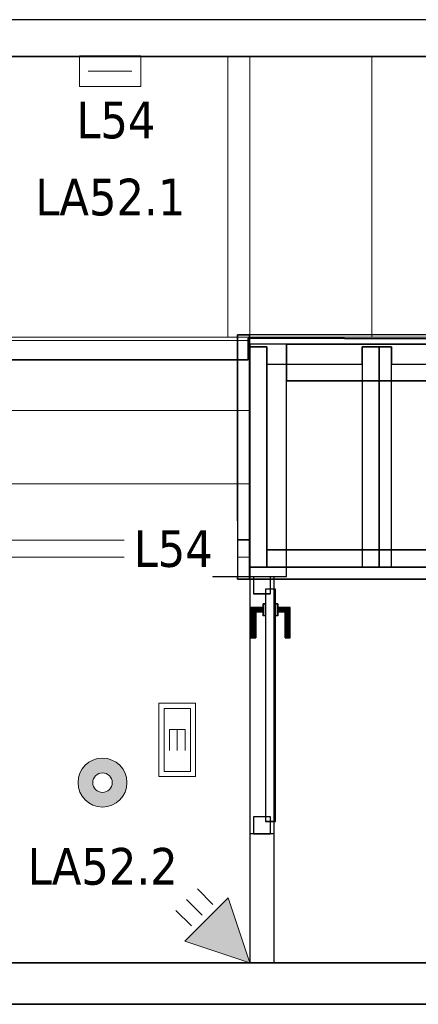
# Model space of a CAD drawing. Header units: metres. Extents: x 391.1 to 430.4, y 12.7 to 28.4.
# Tile 180 of 186: x 411.1 to 412.7, y 24.2 to 28.2. Entities that reach past the tile are written whole.
import ezdxf

# ---------------------------------------------------------------- set-up
doc = ezdxf.new("R2010")
doc.units = ezdxf.units.M
doc.layers.add('01_CARPINTERIA', color=5, linetype='Continuous', lineweight=25, true_color=0x0000ff)
doc.layers.add('01_SUELOS', color=7, linetype='Continuous', lineweight=25, true_color=0x007f00)
for name, color, linetype, lineweight in [('A-DETL-GENF-OTLN', 7, 'Continuous', 18), ('A-GENM-____-OTLN', 7, 'Continuous', 18), ('A-WALL-____-MCUT', 7, 'Continuous', 25), ('A-WALL-____-OTLN', 7, 'Continuous', 25), ('E-LITE-____-IDEN', 7, 'Continuous', 30), ('E-LITE-EQPM-IDEN', 7, 'Continuous', 30), ('S-STRS-____-OTLN', 7, 'Continuous', 18)]:
    doc.layers.add(name, color=color, linetype=linetype, lineweight=lineweight)
doc.styles.add('Tahoma_4', font='tahoma.ttf', dxfattribs={"height": 0.15})

# ---------------------------------------------------------------- blocks, each defined once
blk = doc.blocks.new('Family - Peldaño final-153578-02_ENLLUMENAT_P0')
at = {"layer": 'S-STRS-____-OTLN', "color": 253, "true_color": 0xaaaaaa}
for p, q in [((1.1998, 2.0879), (0, 2.0879)), ((0, 2.0879), (1.1998, 2.0879)), ((1.1998, 2.0879), (0, 2.0879)), ((0, 2.0879), (1.1998, 2.0879)), ((1.109, 0.9379), (1.109, 2.0879)), ((1.109, 2.0879), (3.7856, 2.0879)), ((1.699, 2.0879), (1.109, 2.0879)), ((1.1998, 0.9379), (1.1998, 2.0879)), ((1.1998, 2.0879), (1.1998, 0.9379)), ((1.699, 2.0879), (1.1998, 2.0879)), ((1.1998, 2.0879), (1.699, 2.0879)), ((1.1998, 2.0879), (1.1998, 0.9379)), ((1.1998, 0.9379), (1.1998, 2.0879)), ((1.1998, 0.9379), (1.1998, 2.0879)), ((1.1998, 2.0879), (1.1998, 0.9379)), ((1.699, 0.9379), (1.699, 2.0879)), ((1.699, 2.0879), (1.699, 0.9379)), ((1.999, 2.0879), (1.699, 2.0879)), ((1.699, 2.0879), (1.999, 2.0879)), ((1.699, 2.0879), (1.699, 0.9379)), ((1.699, 0.9379), (1.699, 2.0879)), ((1.699, 0.9379), (1.699, 2.0879)), ((1.699, 0.9379), (1.699, 2.0879)), ((1.999, 2.0879), (1.699, 2.0879)), ((0, 0.9379), (1.1998, 0.9379)), ((1.1998, 0.9379), (0, 0.9379)), ((0, 0.9379), (1.1998, 0.9379)), ((1.1998, 0.9379), (0, 0.9379)), ((1.1998, 0.9379), (0, 0.9379)), ((0, 0.9379), (1.1998, 0.9379)), ((0, 0.9379), (1.1998, 0.9379)), ((1.1998, 0.9379), (0, 0.9379)), ((1.109, 0.9379), (3.7856, 0.9379)), ((1.699, 0.9379), (1.109, 0.9379)), ((1.1998, 0.9379), (1.699, 0.9379)), ((1.699, 0.9379), (1.1998, 0.9379)), ((1.1998, 0.6379), (1.1998, 0.9379)), ((1.1998, 0.9379), (1.1998, 0.6379)), ((1.1998, 0.9245), (1.1998, 0.9379)), ((1.1998, 0.9379), (1.1998, 0.6379)), ((1.699, 0.9379), (1.999, 0.9379)), ((1.999, 0.9379), (1.699, 0.9379)), ((1.999, 0.9379), (1.699, 0.9379)), ((1.1998, 0.9245), (0, 0.9245)), ((1.1998, 0.1075), (1.1998, 0.9245)), ((0, 0.6379), (1.1998, 0.6379)), ((1.1998, 0.6379), (0, 0.6379)), ((1.1998, 0.6379), (0, 0.6379)), ((0, 0.6379), (1.1998, 0.6379)), ((1.1998, 0.6379), (0, 0.6379)), ((1.1998, 0.6379), (0, 0.6379)), ((1.1998, 0.3379), (1.1998, 0.6379)), ((1.1998, 0.6379), (1.1998, 0.3379)), ((1.1998, 0.6379), (1.1998, 0.3379)), ((1.1998, 0.3379), (0, 0.3379)), ((0, 0.3379), (1.1998, 0.3379)), ((0, 0.3379), (1.1998, 0.3379)), ((1.1998, 0.3379), (0, 0.3379)), ((1.1998, 0.3379), (0, 0.3379)), ((1.1998, 0.3379), (0, 0.3379)), ((1.1998, 0.0379), (1.1998, 0.3379)), ((1.1998, 0.3379), (1.1998, 0.0379)), ((1.1998, 0.0379), (1.1998, 0.3379)), ((1.1998, 0.1075), (0, 0.1075)), ((1.1998, 0.0379), (1.1998, 0.1075)), ((0, 0.0379), (1.1998, 0.0379)), ((1.1998, 0.0379), (0, 0.0379)), ((0, 0.0379), (1.1998, 0.0379)), ((1.1998, 0.0379), (0, 0.0379))]:
    blk.add_line(p, q, dxfattribs=at)
blk = doc.blocks.new('Family - Envans PB-155395-02_ENLLUMENAT_P0')
at = {"layer": 'A-WALL-____-MCUT', "color": 253, "true_color": 0xaaaaaa}
for p, q in [((0.1512, 0.15), (0, 0.15)), ((0, 0.15), (0, 0)), ((0.1512, 0), (0.1512, 0.15)), ((0, 0), (0.1512, 0))]:
    blk.add_line(p, q, dxfattribs=at)
at = {"layer": 'A-WALL-____-OTLN', "color": 253, "true_color": 0xaaaaaa}
for p, q in [((0.1512, 0.15), (0, 0.15)), ((0, 0.15), (0, 0)), ((0.1512, 0), (0.1512, 0.15)), ((0, 0), (0.1512, 0))]:
    blk.add_line(p, q, dxfattribs=at)
at = {"layer": 'A-WALL-____-OTLN', "color": 253, "lineweight": 18, "true_color": 0xaaaaaa}
blk.add_line((0, 0), (0.2957, 0), dxfattribs=at)
blk = doc.blocks.new('Family - Envans PB-155415-02_ENLLUMENAT_P0')
at = {"layer": 'A-WALL-____-MCUT', "color": 253, "true_color": 0xaaaaaa}
for p, q in [((0.9849, 0.12), (0.05, 0.12)), ((0.05, 0.12), (0.05, 0.05)), ((0.9849, 0.05), (0.9849, 0.12)), ((1.4949, 0.12), (1.1049, 0.12)), ((1.1049, 0.12), (1.1049, 0.05)), ((1.4949, 0.05), (1.4949, 0.12)), ((0, 0.05), (0, 0)), ((0.05, 0.05), (0, 0.05)), ((1.1049, 0.05), (0.9849, 0.05)), ((1.5649, 0.05), (1.4949, 0.05)), ((1.5649, 0), (1.5649, 0.05)), ((0, 0), (1.5649, 0))]:
    blk.add_line(p, q, dxfattribs=at)
at = {"layer": 'A-WALL-____-OTLN', "color": 253, "true_color": 0xaaaaaa}
for p, q in [((0.05, 0.12), (0.05, 0.05)), ((0.9849, 0.12), (0.05, 0.12)), ((0.9849, 0.05), (0.9849, 0.12)), ((1.1049, 0.12), (1.1049, 0.05)), ((1.4949, 0.12), (1.1049, 0.12)), ((1.4949, 0.05), (1.4949, 0.12)), ((0, 0.05), (0, 0)), ((0.05, 0.05), (0, 0.05)), ((1.1049, 0.05), (0.9849, 0.05)), ((1.5649, 0.05), (1.4949, 0.05)), ((1.5649, 0), (1.5649, 0.05)), ((0, 0), (1.5649, 0))]:
    blk.add_line(p, q, dxfattribs=at)
at = {"layer": 'A-WALL-____-OTLN', "color": 253, "lineweight": 18, "true_color": 0xaaaaaa}
blk.add_line((0, 0), (1.6149, 0), dxfattribs=at)
blk = doc.blocks.new('Family - Envans PB-155580-02_ENLLUMENAT_P0')
at = {"layer": 'A-WALL-____-MCUT', "color": 253, "true_color": 0xaaaaaa}
for p, q in [((1.4449, 0.12), (0.07, 0.12)), ((0.07, 0.12), (0.07, 0.05)), ((1.4449, 0.05), (1.4449, 0.12)), ((0, 0.05), (0, 0)), ((1.5149, 0.05), (0, 0.05)), ((0.07, 0.05), (1.4449, 0.05)), ((1.5149, 0), (1.5149, 0.05)), ((0, 0), (1.5149, 0))]:
    blk.add_line(p, q, dxfattribs=at)
at = {"layer": 'A-WALL-____-OTLN', "color": 253, "true_color": 0xaaaaaa}
for p, q in [((0.07, 0.05), (0.07, 0.12)), ((0.07, 0.12), (1.4449, 0.12)), ((1.4449, 0.12), (1.4449, 0.05)), ((0, 0.05), (1.5149, 0.05)), ((0, 0), (0, 0.05)), ((1.4449, 0.05), (0.07, 0.05)), ((1.5149, 0.05), (1.5149, 0)), ((1.5149, 0), (0, 0))]:
    blk.add_line(p, q, dxfattribs=at)
at = {"layer": 'A-WALL-____-OTLN', "color": 253, "lineweight": 18, "true_color": 0xaaaaaa}
blk.add_line((0, 0), (1.5149, 0), dxfattribs=at)
blk = doc.blocks.new('Family - Envans PB-155603-02_ENLLUMENAT_P0')
at = {"layer": 'A-WALL-____-MCUT', "color": 253, "true_color": 0xaaaaaa}
for p, q in [((0.95, 0.12), (0.05, 0.12)), ((0.05, 0.12), (0.05, 0.05)), ((0.95, 0.05), (0.95, 0.12)), ((0, 0.05), (0, 0)), ((1, 0.05), (0, 0.05)), ((0.05, 0.05), (0.95, 0.05)), ((1, 0), (1, 0.05)), ((0, 0), (1, 0))]:
    blk.add_line(p, q, dxfattribs=at)
at = {"layer": 'A-WALL-____-OTLN', "color": 253, "true_color": 0xaaaaaa}
for p, q in [((0.05, 0.05), (0.05, 0.12)), ((0.05, 0.12), (0.95, 0.12)), ((0.95, 0.12), (0.95, 0.05)), ((0, 0.05), (1, 0.05)), ((0, 0), (0, 0.05)), ((0.95, 0.05), (0.05, 0.05)), ((1, 0.05), (1, 0)), ((1, 0), (0, 0))]:
    blk.add_line(p, q, dxfattribs=at)
at = {"layer": 'A-WALL-____-OTLN', "color": 253, "lineweight": 18, "true_color": 0xaaaaaa}
blk.add_line((0, 0), (1, 0), dxfattribs=at)
blk = doc.blocks.new('Family - Envans PB-155642-02_ENLLUMENAT_P0')
at = {"layer": 'A-WALL-____-MCUT', "color": 253, "true_color": 0xaaaaaa}
for p, q in [((0.95, 0.15), (0, 0.15)), ((0, 0.15), (0, 0)), ((0.95, 0), (0.95, 0.15)), ((0, 0), (0.95, 0))]:
    blk.add_line(p, q, dxfattribs=at)
at = {"layer": 'A-WALL-____-OTLN', "color": 253, "true_color": 0xaaaaaa}
for p, q in [((0.95, 0.15), (0, 0.15)), ((0, 0.15), (0, 0)), ((0.95, 0), (0.95, 0.15)), ((0, 0), (0.95, 0))]:
    blk.add_line(p, q, dxfattribs=at)
at = {"layer": 'A-WALL-____-OTLN', "color": 253, "lineweight": 18, "true_color": 0xaaaaaa}
blk.add_line((0, 0), (0.95, 0), dxfattribs=at)
blk = doc.blocks.new('Family - Envans PB-155654-02_ENLLUMENAT_P0')
at = {"layer": 'A-WALL-____-MCUT', "color": 253, "true_color": 0xaaaaaa}
for p, q in [((12.4075, 0.15), (0, 0.15)), ((0, 0), (14.0103, 0))]:
    blk.add_line(p, q, dxfattribs=at)
at = {"layer": 'A-WALL-____-OTLN', "color": 253, "true_color": 0xaaaaaa}
for p, q in [((12.4075, 0.15), (0, 0.15)), ((0, 0), (14.0103, 0))]:
    blk.add_line(p, q, dxfattribs=at)
at = {"layer": 'A-WALL-____-OTLN', "color": 253, "lineweight": 18, "true_color": 0xaaaaaa}
blk.add_line((0, 0), (14.0103, 0), dxfattribs=at)
blk = doc.blocks.new('Family - Envans PB-155670-02_ENLLUMENAT_P0')
at = {"layer": 'A-WALL-____-MCUT', "color": 253, "true_color": 0xaaaaaa}
for p, q in [((0.9, 0.12), (0, 0.12)), ((0, 0.12), (0, 0.05)), ((0.9, 0.05), (0.9, 0.12)), ((0.9, 0.05), (0, 0.05)), ((0, 0.05), (0, 0)), ((0, 0.05), (0.9, 0.05)), ((0.9, 0), (0.9, 0.05)), ((0, 0), (0.9, 0))]:
    blk.add_line(p, q, dxfattribs=at)
at = {"layer": 'A-WALL-____-OTLN', "color": 253, "true_color": 0xaaaaaa}
for p, q in [((0.9, 0.12), (0, 0.12)), ((0, 0.12), (0, 0.05)), ((0.9, 0.05), (0.9, 0.12)), ((0.9, 0.05), (0, 0.05)), ((0, 0.05), (0, 0)), ((0.9, 0.05), (0, 0.05)), ((0.9, 0), (0.9, 0.05)), ((0, 0), (0.9, 0))]:
    blk.add_line(p, q, dxfattribs=at)
at = {"layer": 'A-WALL-____-OTLN', "color": 253, "lineweight": 18, "true_color": 0xaaaaaa}
blk.add_line((0, 0), (0.9, 0), dxfattribs=at)
blk = doc.blocks.new('Family - Envans PB-155735-02_ENLLUMENAT_P0')
at = {"layer": 'A-WALL-____-MCUT', "color": 253, "true_color": 0xaaaaaa}
for p, q in [((0.5272, 0.1), (0, 0.1)), ((0, 0.1), (0, 0)), ((0.5272, 0), (0.5272, 0.1)), ((0, 0), (0.5272, 0))]:
    blk.add_line(p, q, dxfattribs=at)
at = {"layer": 'A-WALL-____-OTLN', "color": 253, "true_color": 0xaaaaaa}
for p, q in [((1.5783, 0.1), (0, 0.1)), ((0, 0.1), (0, 0)), ((0.5272, 0), (0.5272, 0.1)), ((1.5783, 0.1), (0.5272, 0.1)), ((1.5783, 0), (1.5783, 0.1)), ((1.5783, 0), (1.5783, 0.1)), ((0, 0), (1.5783, 0)), ((0.5272, 0), (1.5783, 0))]:
    blk.add_line(p, q, dxfattribs=at)
at = {"layer": 'A-WALL-____-OTLN', "color": 253, "lineweight": 18, "true_color": 0xaaaaaa}
blk.add_line((0, 0), (1.5783, 0), dxfattribs=at)
blk = doc.blocks.new('Family - Vano de puerta PB-155737-02_ENLLUMENAT_P0')
at = {"layer": 'A-GENM-____-OTLN', "color": 253, "true_color": 0xaaaaaa}
for p, q in [((412.127, 25.9495), (412.027, 25.9495)), ((412.027, 25.9495), (412.027, 24.8984)), ((412.027, 24.8984), (412.027, 25.9495)), ((412.027, 25.9495), (412.127, 25.9495)), ((412.127, 24.8984), (412.127, 25.9495)), ((412.127, 25.9495), (412.127, 24.8984)), ((412.027, 24.8984), (412.127, 24.8984)), ((412.027, 24.8984), (412.127, 24.8984))]:
    blk.add_line(p, q, dxfattribs=at)
blk = doc.blocks.new('Family - Evans PB-155782-02_ENLLUMENAT_P0')
at = {"layer": 'A-WALL-____-MCUT', "color": 253, "true_color": 0xaaaaaa}
for p, q in [((0, 0.15), (0, 0)), ((2.2488, 0.15), (0, 0.15)), ((2.2488, 0), (2.2488, 0.15)), ((0, 0), (2.2488, 0))]:
    blk.add_line(p, q, dxfattribs=at)
at = {"layer": 'A-WALL-____-OTLN', "color": 253, "true_color": 0xaaaaaa}
for p, q in [((0, 0), (0, 0.15)), ((0, 0.15), (2.2488, 0.15)), ((2.2488, 0.15), (2.2488, 0)), ((2.2488, 0), (0, 0))]:
    blk.add_line(p, q, dxfattribs=at)
blk = doc.blocks.new('Family - LONDR55-XX_ZZ-ARQ-CAA-M3D-Londres55-155845-02_ENLLUMENAT_P0')
at = {"layer": '01_CARPINTERIA', "color": 161, "true_color": 0xaaaaff}
for p, q in [((0.1263, 0.1487), (0.125, 0.15)), ((0.125, 0.15), (0.125, 0.1)), ((0.125, 0.15), (0.1263, 0.1487)), ((0.25, 0.15), (0.125, 0.15)), ((0.13, 0.145), (0.1263, 0.1487)), ((0.1263, 0.1487), (0.1263, 0.1)), ((0.1263, 0.1487), (0.1263, 0.1)), ((0.1263, 0.1487), (0.13, 0.145)), ((0.25, 0.1487), (0.1263, 0.1487)), ((0.25, 0.1487), (0.1263, 0.1487)), ((0.135, 0.14), (0.13, 0.145)), ((0.13, 0.145), (0.13, 0.1)), ((0.13, 0.145), (0.13, 0.1)), ((0.13, 0.145), (0.135, 0.14)), ((0.25, 0.145), (0.13, 0.145)), ((0.25, 0.145), (0.13, 0.145)), ((0.135, 0.1), (0.135, 0.14)), ((0.135, 0.14), (0.135, 0.1)), ((0.135, 0.14), (0.14, 0.135)), ((0.14, 0.135), (0.135, 0.14)), ((0.135, 0.14), (0.25, 0.14)), ((0.25, 0.14), (0.135, 0.14)), ((0.14, 0.135), (0.14, 0.1)), ((0.14, 0.135), (0.1437, 0.1313)), ((0.1437, 0.1313), (0.14, 0.135)), ((0.14, 0.135), (0.14, 0.1)), ((0.25, 0.135), (0.14, 0.135)), ((0.25, 0.135), (0.14, 0.135)), ((0.1437, 0.1313), (0.1437, 0.1)), ((0.1437, 0.1313), (0.145, 0.13)), ((0.145, 0.13), (0.1437, 0.1313)), ((0.1437, 0.1313), (0.1437, 0.1)), ((0.25, 0.1313), (0.1437, 0.1313)), ((0.25, 0.1313), (0.1437, 0.1313)), ((0.145, 0.13), (0.145, 0.1)), ((0.25, 0.13), (0.145, 0.13)), ((0.25, 0.1487), (0.25, 0.15)), ((0.25, 0.15), (0.25, 0.1487)), ((0.25, 0.145), (0.25, 0.1487)), ((0.25, 0.1487), (0.25, 0.145)), ((0.25, 0.145), (0.25, 0.14)), ((0.25, 0.14), (0.25, 0.145)), ((0.25, 0.14), (0.25, 0.135)), ((0.25, 0.135), (0.25, 0.14)), ((0.25, 0.135), (0.25, 0.1313)), ((0.25, 0.1313), (0.25, 0.135)), ((0.25, 0.1313), (0.25, 0.13)), ((0.25, 0.13), (0.25, 0.1313)), ((1.0011, 0.09), (0.05, 0.09)), ((0.05, 0.09), (0.05, 0.05)), ((1.0011, 0.09), (0.05, 0.09)), ((0.05, 0.09), (0.05, 0.05)), ((0.16, 0.1), (0.11, 0.1)), ((0.11, 0.1), (0.16, 0.1)), ((0.11, 0.1), (0.11, 0.09)), ((0.11, 0.09), (0.11, 0.1)), ((0.16, 0.09), (0.11, 0.09)), ((0.11, 0.09), (0.16, 0.09)), ((0.1263, 0.1), (0.125, 0.1)), ((0.125, 0.1), (0.1263, 0.1)), ((0.13, 0.1), (0.1263, 0.1)), ((0.1263, 0.1), (0.13, 0.1)), ((0.135, 0.1), (0.13, 0.1)), ((0.13, 0.1), (0.135, 0.1)), ((0.14, 0.1), (0.135, 0.1)), ((0.135, 0.1), (0.14, 0.1)), ((0.14, 0.1), (0.1437, 0.1)), ((0.1437, 0.1), (0.14, 0.1)), ((0.1437, 0.1), (0.145, 0.1)), ((0.145, 0.1), (0.1437, 0.1)), ((0.16, 0.1), (0.16, 0.09)), ((0.16, 0.1), (0.16, 0.09)), ((1.0011, 0.05), (1.0011, 0.09)), ((1.0011, 0.09), (1.0011, 0.05)), ((0.07, 0.07), (0, 0.07)), ((0, 0.07), (0, 0)), ((0.07, 0.07), (0, 0.07)), ((0, 0.07), (0, 0)), ((0.05, 0.05), (1.0011, 0.05)), ((0.05, 0.05), (1.0011, 0.05)), ((0.07, 0), (0.07, 0.07)), ((0.07, 0.07), (0.07, 0)), ((0.11, 0.05), (0.16, 0.05)), ((0.16, 0.05), (0.11, 0.05)), ((0.11, 0.05), (0.11, 0.04)), ((0.11, 0.04), (0.11, 0.05)), ((0.16, 0.05), (0.16, 0.04)), ((0.16, 0.05), (0.16, 0.04)), ((1.0511, 0.07), (0.9811, 0.07)), ((0.9811, 0.07), (0.9811, 0)), ((1.0511, 0.07), (0.9811, 0.07)), ((0.9811, 0.07), (0.9811, 0)), ((1.0511, 0), (1.0511, 0.07)), ((1.0511, 0.07), (1.0511, 0)), ((0, 0), (0.07, 0)), ((0, 0), (0.07, 0)), ((0.11, 0.04), (0.16, 0.04)), ((0.16, 0.04), (0.11, 0.04)), ((0.1263, 0.04), (0.125, 0.04)), ((0.125, 0.04), (0.1263, 0.04)), ((0.125, 0.04), (0.125, -0.01)), ((0.13, 0.04), (0.1263, 0.04)), ((0.1263, 0.04), (0.13, 0.04)), ((0.1263, 0.04), (0.1263, -0.0087)), ((0.1263, 0.04), (0.1263, -0.0087)), ((0.13, 0.04), (0.135, 0.04)), ((0.135, 0.04), (0.13, 0.04)), ((0.13, 0.04), (0.13, -0.005)), ((0.13, 0.04), (0.13, -0.005)), ((0.135, 0), (0.13, -0.005)), ((0.135, 0.04), (0.14, 0.04)), ((0.14, 0.04), (0.135, 0.04)), ((0.135, 0), (0.135, 0.04)), ((0.135, 0.04), (0.135, 0)), ((0.14, 0.005), (0.135, 0)), ((0.135, 0), (0.14, 0.005)), ((0.25, 0), (0.135, 0)), ((0.135, 0), (0.25, 0)), ((0.14, 0.04), (0.1437, 0.04)), ((0.1437, 0.04), (0.14, 0.04)), ((0.14, 0.04), (0.14, 0.005)), ((0.14, 0.04), (0.14, 0.005)), ((0.1437, 0.0087), (0.14, 0.005)), ((0.14, 0.005), (0.1437, 0.0087)), ((0.14, 0.005), (0.25, 0.005)), ((0.14, 0.005), (0.25, 0.005)), ((0.1437, 0.04), (0.145, 0.04)), ((0.145, 0.04), (0.1437, 0.04)), ((0.1437, 0.04), (0.1437, 0.0087)), ((0.1437, 0.04), (0.1437, 0.0087)), ((0.145, 0.01), (0.1437, 0.0087)), ((0.1437, 0.0087), (0.145, 0.01)), ((0.1437, 0.0087), (0.25, 0.0087)), ((0.1437, 0.0087), (0.25, 0.0087)), ((0.145, 0.04), (0.145, 0.01)), ((0.145, 0.01), (0.25, 0.01)), ((0.25, 0.0087), (0.25, 0.01)), ((0.25, 0.01), (0.25, 0.0087)), ((0.25, 0.005), (0.25, 0.0087)), ((0.25, 0.0087), (0.25, 0.005)), ((0.25, 0.005), (0.25, 0)), ((0.25, 0), (0.25, 0.005)), ((0.25, 0), (0.25, -0.005)), ((0.25, -0.005), (0.25, 0)), ((0.9811, 0), (1.0511, 0)), ((0.9811, 0), (1.0511, 0)), ((0.125, -0.01), (0.1263, -0.0087)), ((0.1263, -0.0087), (0.125, -0.01)), ((0.125, -0.01), (0.25, -0.01)), ((0.1263, -0.0087), (0.13, -0.005)), ((0.13, -0.005), (0.1263, -0.0087)), ((0.1263, -0.0087), (0.25, -0.0087)), ((0.1263, -0.0087), (0.25, -0.0087)), ((0.13, -0.005), (0.135, 0)), ((0.13, -0.005), (0.25, -0.005)), ((0.13, -0.005), (0.25, -0.005)), ((0.25, -0.005), (0.25, -0.0087)), ((0.25, -0.0087), (0.25, -0.005)), ((0.25, -0.0087), (0.25, -0.01)), ((0.25, -0.01), (0.25, -0.0087))]:
    blk.add_line(p, q, dxfattribs=at)
blk = doc.blocks.new('Family - Porta PB-155846-02_ENLLUMENAT_P0')
blk.add_blockref('Family - LONDR55-XX_ZZ-ARQ-CAA-M3D-Londres55-155845-02_ENLLUMENAT_P0', (0, 0))
blk = doc.blocks.new('Family - Envans PB-155952-02_ENLLUMENAT_P0')
at = {"layer": 'A-WALL-____-MCUT', "color": 253, "true_color": 0xaaaaaa}
for p, q in [((4.4376, 0.17), (5.6793, 0.17)), ((5.6793, 0.17), (7.4391, 0.17)), ((7.4391, 0), (4.3617, 0))]:
    blk.add_line(p, q, dxfattribs=at)
at = {"layer": 'A-WALL-____-MCUT', "color": 253, "lineweight": 18, "true_color": 0xaaaaaa}
blk.add_line((0, 0), (7.4391, 0), dxfattribs=at)
at = {"layer": 'A-WALL-____-OTLN', "color": 253, "true_color": 0xaaaaaa}
for p, q in [((7.4391, 0.17), (4.4376, 0.17)), ((5.6793, 0.17), (4.4376, 0.17)), ((4.4376, 0.17), (7.4391, 0.17)), ((7.4391, 0.17), (5.6793, 0.17)), ((7.4391, 0), (0, 0)), ((0, 0), (7.4391, 0)), ((4.3617, 0), (7.4391, 0))]:
    blk.add_line(p, q, dxfattribs=at)
blk = doc.blocks.new('Family - LONDR55-XX_ZZ-ARQ-CAA-M3D-Londres55-155971-02_ENLLUMENAT_P0')
at = {"layer": '01_SUELOS', "color": 9, "true_color": 0xaad4aa}
for p, q in [((14.6914, 13.7251), (14.6914, 13.6368)), ((14.6914, 13.7251), (14.6914, 13.6368)), ((17.1901, 13.7155), (14.6914, 13.7251)), ((17.1901, 13.7155), (14.6914, 13.7251)), ((17.1901, 13.7155), (14.6914, 13.7251)), ((14.6914, 13.6368), (14.6914, 13.7251)), ((14.6914, 13.6368), (14.6914, 13.7251)), ((14.6914, 13.7251), (17.1901, 13.7155)), ((14.6914, 13.6368), (13.4979, 13.6368)), ((14.6914, 13.6368), (13.4979, 13.6368)), ((13.4979, 13.6368), (14.6914, 13.6368)), ((13.4979, 13.6368), (14.6914, 13.6368))]:
    blk.add_line(p, q, dxfattribs=at)
blk = doc.blocks.new('LONDR55-XX_ZZ-ARQ-CAA-M3D-Londres55_ifc-1-02_ENLLUMENAT_P0')
at = {"layer": '01_CARPINTERIA', "color": 253, "lineweight": 18, "true_color": 0xaaaaaa, "rotation": 270}
blk.add_blockref('Family - Porta PB-155846-02_ENLLUMENAT_P0', (412.042, 25.9495), dxfattribs=at)
at = {"layer": '01_SUELOS', "color": 253, "lineweight": 18, "true_color": 0xaaaaaa}
blk.add_blockref('Family - LONDR55-XX_ZZ-ARQ-CAA-M3D-Londres55-155971-02_ENLLUMENAT_P0', (397.3291, 13.2006), dxfattribs=at)
at = {"layer": 'A-GENM-____-OTLN', "color": 253, "lineweight": 18, "true_color": 0xaaaaaa}
blk.add_blockref('Family - Vano de puerta PB-155737-02_ENLLUMENAT_P0', (0, 0), dxfattribs=at)
at = {"layer": 'A-WALL-____-OTLN', "color": 253, "lineweight": 18, "true_color": 0xaaaaaa}
for name, p, rotation in [('Family - Envans PB-155654-02_ENLLUMENAT_P0', (421.2867, 28.2282), 180), ('Family - Envans PB-155415-02_ENLLUMENAT_P0', (413.5914, 26.9396), 180), ('Family - Envans PB-155603-02_ENLLUMENAT_P0', (411.9764, 26.9396), 270), ('Family - Envans PB-155642-02_ENLLUMENAT_P0', (412.1777, 25.9508), 90), ('Family - Envans PB-155670-02_ENLLUMENAT_P0', (412.6064, 25.9896), 90), ('Family - Envans PB-155735-02_ENLLUMENAT_P0', (412.127, 24.3712), 90), ('Family - Envans PB-155952-02_ENLLUMENAT_P0', (417.7755, 24.3712), 180)]:
    blk.add_blockref(name, p, dxfattribs=dict(at, rotation=rotation))
for name, p in [('Family - Evans PB-155782-02_ENLLUMENAT_P0', (412.1777, 26.7508)), ('Family - Envans PB-155395-02_ENLLUMENAT_P0', (411.8764, 25.9508)), ('Family - Envans PB-155580-02_ENLLUMENAT_P0', (412.0264, 25.9396))]:
    blk.add_blockref(name, p, dxfattribs=at)
at = {"layer": 'S-STRS-____-OTLN', "color": 253, "lineweight": 18, "true_color": 0xaaaaaa}
blk.add_blockref('Family - Peldaño final-153578-02_ENLLUMENAT_P0', (410.8278, 25.9918), dxfattribs=at)
blk = doc.blocks.new('ZYR_06_03 Emer Sostre Rect - 02 Emergencia Superficie 02-829066-02_ENLLUMENAT_P0')
at = {"layer": 'A-DETL-GENF-OTLN', "color": 6, "true_color": 0xff00ff}
for p, q in [((-0.15, 0.075), (0.15, 0.075)), ((-0.15, -0.075), (-0.15, 0.075)), ((-0.1286, 0.0536), (0.1286, 0.0536)), ((-0.1286, -0.0536), (-0.1286, 0.0536)), ((0.1286, 0.0536), (0.1286, -0.0536)), ((0.15, 0.075), (0.15, -0.075)), ((-0.0429, 0.0321), (-0.0429, -0.0321)), ((-0.0429, 0.0321), (0.0429, 0.0321)), ((-0.0429, 0), (0.0429, 0)), ((-0.0429, -0.0321), (0.0429, -0.0321)), ((0.15, -0.075), (-0.15, -0.075)), ((0.1286, -0.0536), (-0.1286, -0.0536))]:
    blk.add_line(p, q, dxfattribs=at)
blk = doc.blocks.new('ZYR_06_03 Emer Paret Rect - 06 Emergencia Pared Estanca 01-553141-02_ENLLUMENAT_P0')
at = {"layer": 'A-DETL-GENF-OTLN', "color": 6, "true_color": 0xff00ff}
for p, q in [((-0.125, 0), (0.125, 0)), ((-0.125, -0.125), (-0.125, 0)), ((0.125, 0), (0.125, -0.125)), ((-0.0893, -0.0625), (0.0893, -0.0625)), ((0.125, -0.125), (-0.125, -0.125))]:
    blk.add_line(p, q, dxfattribs=at)
blk = doc.blocks.new('ZYR_06_02_02 Down Superficie - L 02-834884-02_ENLLUMENAT_P0')
at = {"layer": 'A-DETL-GENF-OTLN', "true_color": 0x00c400}
h = blk.add_hatch(color=92, dxfattribs=at)
h.paths.add_polyline_path([(0, -0.1), (0.0259, -0.0966), (0.05, -0.0866), (0.0707, -0.0707), (0.0866, -0.05), (0.0966, -0.0259), (0.1, 0), (0.0966, 0.0259), (0.0866, 0.05), (0.0707, 0.0707), (0.05, 0.0866), (0.0259, 0.0966), (0, 0.1), (-0.0259, 0.0966), (-0.05, 0.0866), (-0.0707, 0.0707), (-0.0866, 0.05), (-0.0966, 0.0259), (-0.1, 0), (-0.0966, -0.0259), (-0.0866, -0.05), (-0.0707, -0.0707), (-0.05, -0.0866), (-0.0259, -0.0966)])
h.paths.add_polyline_path([(0, -0.04), (-0.0104, -0.0386), (-0.02, -0.0346), (-0.0283, -0.0283), (-0.0346, -0.02), (-0.0386, -0.0104), (-0.04, 0), (-0.0386, 0.0104), (-0.0346, 0.02), (-0.0283, 0.0283), (-0.02, 0.0346), (-0.0104, 0.0386), (0, 0.04), (0.0104, 0.0386), (0.02, 0.0346), (0.0283, 0.0283), (0.0346, 0.02), (0.0386, 0.0104), (0.04, 0), (0.0386, -0.0104), (0.0346, -0.02), (0.0283, -0.0283), (0.02, -0.0346), (0.0104, -0.0386)])
at = {"layer": 'A-DETL-GENF-OTLN', "color": 92, "true_color": 0x00c400}
for radius in [0.1, 0.04]:
    blk.add_circle((0, 0), radius, dxfattribs=at)
for radius, start, end in [(0.1, 360, 180), (0.1, 180, 360), (0.04, 0, 180), (0.04, 180, 0)]:
    blk.add_arc((0, 0), radius, start, end, dxfattribs=at)
blk = doc.blocks.new('ZYR_06_01 Detector Presència Paret - Detector 90º-578898-02_ENLLUMENAT_P0')
at = {"layer": 'A-DETL-GENF-OTLN', "true_color": 0x00c400}
blk.add_hatch(color=92, dxfattribs=at).paths.add_polyline_path([(0.125, -0.25), (0, 0), (-0.125, -0.25)])
at = {"layer": 'A-DETL-GENF-OTLN', "color": 92, "true_color": 0x00c400}
for p, q in [((0, 0), (-0.125, -0.25)), ((0.125, -0.25), (0, 0)), ((-0.125, -0.25), (0, 0)), ((0.125, -0.25), (0, 0)), ((-0.125, -0.25), (0.125, -0.25)), ((-0.125, -0.25), (0.125, -0.25)), ((-0.0625, -0.275), (-0.0625, -0.365)), ((0, -0.275), (0, -0.365)), ((0.0625, -0.275), (0.0625, -0.365))]:
    blk.add_line(p, q, dxfattribs=at)

msp = doc.modelspace()

# ---------------------------------------------------------------- block references
at = {"lineweight": 5}
msp.add_blockref('LONDR55-XX_ZZ-ARQ-CAA-M3D-Londres55_ifc-1-02_ENLLUMENAT_P0', (0, 0), dxfattribs=at)
at = {"layer": 'A-DETL-GENF-OTLN', "color": 6, "true_color": 0xff00ff}
msp.add_blockref('ZYR_06_03 Emer Paret Rect - 06 Emergencia Pared Estanca 01-553141-02_ENLLUMENAT_P0', (411.4561, 28.0801), dxfattribs=at)
at = {"layer": 'A-DETL-GENF-OTLN', "color": 6, "true_color": 0xff00ff, "rotation": 269.9999999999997}
msp.add_blockref('ZYR_06_03 Emer Sostre Rect - 02 Emergencia Superficie 02-829066-02_ENLLUMENAT_P0', (411.7306, 25.2823), dxfattribs=at)
at = {"layer": 'A-DETL-GENF-OTLN', "color": 92, "true_color": 0x00c400}
msp.add_blockref('ZYR_06_02_02 Down Superficie - L 02-834884-02_ENLLUMENAT_P0', (411.4249, 25.108), dxfattribs=at)
at = {"layer": 'A-DETL-GENF-OTLN', "color": 92, "true_color": 0x00c400, "rotation": 224.9999999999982}
msp.add_blockref('ZYR_06_01 Detector Presència Paret - Detector 90º-578898-02_ENLLUMENAT_P0', (412.027, 24.3712), dxfattribs=at)

# ---------------------------------------------------------------- texts
at = {"layer": 'E-LITE-EQPM-IDEN', "char_height": 0.15, "width": 0.737552, "attachment_point": 1, "style": 'Tahoma_4'}
for s, insert in [('LA52.1', (411.1502, 27.578)), ('LA52.2', (411.1189, 24.8407))]:
    msp.add_mtext(s, dxfattribs=dict(at, insert=insert))

# ---------------------------------------------------------------- next in the draw order: texts
at = {"layer": 'E-LITE-____-IDEN', "char_height": 0.15, "width": 0.38481, "attachment_point": 1, "style": 'Tahoma_4', "bg_fill": 3, "box_fill_scale": 1.25, "bg_fill_color": 256, "bg_fill_true_color": 13158600, "bg_fill_transparency": 0}
for insert in [(411.318, 27.8931), (411.5524, 26.1403)]:
    msp.add_mtext('L54', dxfattribs=dict(at, insert=insert))

doc.saveas('drawing.dxf')
